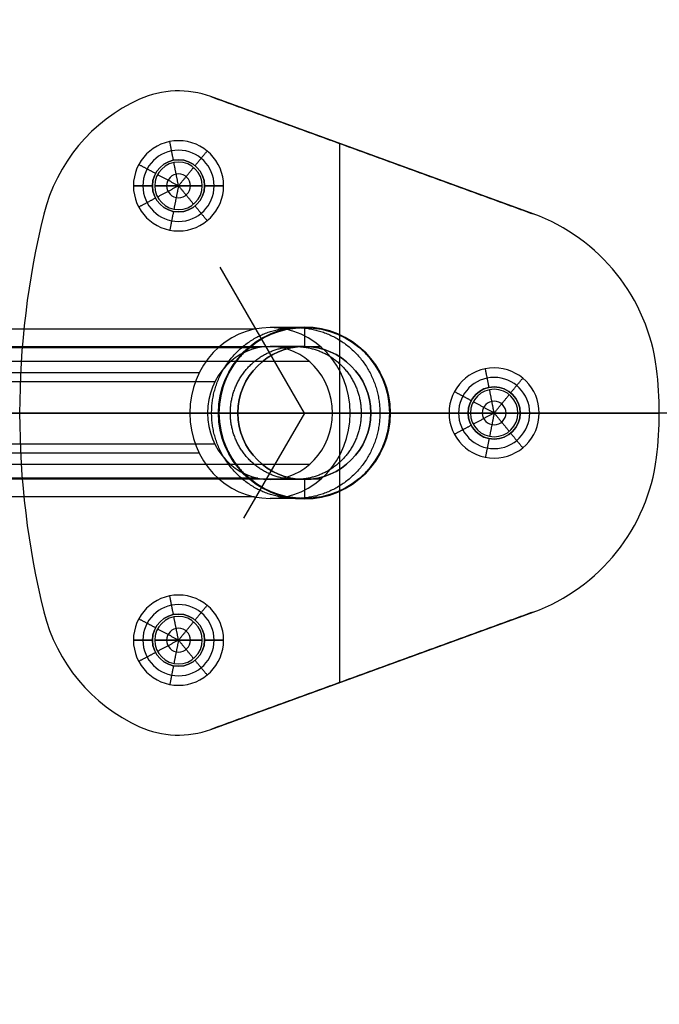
# Model space of a CAD drawing. Header units: millimetres. Extents: x -380 to 370, y -375 to 375.
# Tile 4 of 13: x -247 to -180, y -62 to 41. Entities that reach past the tile are written whole.
import ezdxf

# ---------------------------------------------------------------- set-up
doc = ezdxf.new("R2010")
doc.units = ezdxf.units.MM
doc.header["$MEASUREMENT"] = 0
doc.layers.add('Soround legs', color=7, linetype='Continuous', true_color=0x616161)
doc.layers.add('Soround table top', color=7, linetype='Continuous', true_color=0xd5c28c)

msp = doc.modelspace()

# ---------------------------------------------------------------- linework, layer by layer
at = {"layer": 'Soround legs'}
for p, q in [((-234.59, 32.87, 420.53), (-234.59, 32.87, 422.53)), ((-234.59, 32.87, 422.53), (-234.59, 32.87, 420.53)), ((-193.12, 20.79, 420.53), (-227.07, 33.15, 420.53)), ((-227.07, 33.15, 420.53), (-193.12, 20.79, 420.53)), ((-227.07, 33.15, 420.53), (-227.07, 33.15, 422.53)), ((-227.07, 33.15, 422.53), (-193.12, 20.79, 422.53)), ((-227.07, 33.15, 420.53), (-193.12, 20.79, 420.53)), ((-227.07, 33.15, 422.53), (-193.12, 20.79, 422.53)), ((-227.07, 33.15, 420.53), (-193.12, 20.79, 420.53)), ((-227.07, 33.15, 422.53), (-227.07, 33.15, 420.53)), ((-235.24, 23.75, 420.53), (-233.24, 23.75, 422.53)), ((-232.99, 23.75, 422.53), (-232.99, 23.75, 432.53)), ((-232.99, 23.75, 432.53), (-230.49, 23.75, 434.03)), ((-230.49, 23.75, 434.03), (-227.99, 23.75, 432.53)), ((-227.99, 23.75, 432.53), (-227.99, 23.75, 422.53)), ((-227.74, 23.75, 422.53), (-225.74, 23.75, 420.53)), ((-244.68, 20.76, 422.53), (-244.68, 20.76, 420.53)), ((-244.68, 20.76, 420.53), (-244.68, 20.76, 422.53)), ((-193.12, 20.79, 420.53), (-193.12, 20.79, 422.53)), ((-193.12, 20.79, 420.53), (-193.12, 20.79, 422.53)), ((-217.23, -0.18, 422.53), (-226.09, 15.17, 422.53)), ((-180.12, 4.5, 420.53), (-180.12, 4.5, 422.53)), ((-180.12, 4.5, 420.53), (-180.12, 4.5, 422.53)), ((-229.3, -0.18, 364.67), (-358.17, -0.18, 10.61)), ((-356.29, -0.18, 9.93), (-227.42, -0.18, 363.98)), ((-220.84, -0.18, 361.59), (-349.71, -0.18, 7.53)), ((-214.27, -0.18, 359.2), (-343.13, -0.18, 5.14)), ((-341.25, -0.18, 4.45), (-212.39, -0.18, 358.51)), ((-187.23, -0.18, 420.53), (-247.23, -0.18, 420.53)), ((-226.28, -0.18, 420.53), (-226.28, -0.18, 422.53)), ((-226.23, -0.18, 422.53), (-226.23, -0.18, 382.11)), ((-224.23, -0.18, 382.11), (-224.23, -0.18, 422.53)), ((-217.23, -0.18, 422.53), (-223.63, -11.27, 422.53)), ((-217.23, -0.18, 420.53), (-187.23, -0.18, 420.53)), ((-217.23, -0.18, 422.53), (-197.23, -0.18, 422.53)), ((-217.23, -0.18, 420.53), (-179.83, -0.18, 420.53)), ((-217.23, -0.18, 422.53), (-217.23, -0.18, 382.11)), ((-217.23, -0.18, 422.53), (-207.87, -0.18, 422.53)), ((-210.23, -0.18, 422.53), (-210.23, -0.18, 382.11)), ((-208.23, -0.18, 382.11), (-208.23, -0.18, 422.53)), ((-208.18, -0.18, 422.53), (-208.18, -0.18, 420.53)), ((-201.98, -0.18, 420.53), (-199.98, -0.18, 422.53)), ((-199.73, -0.18, 422.53), (-199.73, -0.18, 432.53)), ((-199.73, -0.18, 432.53), (-197.23, -0.18, 434.03)), ((-197.23, -0.18, 434.03), (-194.73, -0.18, 432.53)), ((-194.73, -0.18, 432.53), (-194.73, -0.18, 422.53)), ((-194.48, -0.18, 422.53), (-192.48, -0.18, 420.53)), ((-179.83, -0.18, 422.53), (-179.83, -0.18, 420.53)), ((-180.12, -4.86, 422.53), (-180.12, -4.86, 420.53)), ((-180.12, -4.86, 420.53), (-180.12, -4.86, 422.53)), ((-244.68, -21.12, 420.53), (-244.68, -21.12, 422.53)), ((-244.68, -21.12, 420.53), (-244.68, -21.12, 422.53)), ((-227.07, -33.51, 420.53), (-193.12, -21.15, 420.53)), ((-193.12, -21.15, 420.53), (-227.07, -33.51, 420.53)), ((-193.12, -21.15, 422.53), (-227.07, -33.51, 422.53)), ((-227.07, -33.51, 420.53), (-193.12, -21.15, 420.53)), ((-193.12, -21.15, 422.53), (-227.07, -33.51, 422.53)), ((-193.12, -21.15, 420.53), (-227.07, -33.51, 420.53)), ((-193.12, -21.15, 420.53), (-193.12, -21.15, 422.53)), ((-193.12, -21.15, 422.53), (-193.12, -21.15, 420.53)), ((-235.24, -24.11, 420.53), (-233.24, -24.11, 422.53)), ((-232.99, -24.11, 422.53), (-232.99, -24.11, 432.53)), ((-232.99, -24.11, 432.53), (-230.49, -24.11, 434.03)), ((-230.49, -24.11, 434.03), (-227.99, -24.11, 432.53)), ((-227.99, -24.11, 432.53), (-227.99, -24.11, 422.53)), ((-227.74, -24.11, 422.53), (-225.74, -24.11, 420.53)), ((-234.59, -33.23, 420.53), (-234.59, -33.23, 422.53)), ((-234.59, -33.23, 420.53), (-234.59, -33.23, 422.53)), ((-227.07, -33.51, 420.53), (-227.07, -33.51, 422.53)), ((-227.07, -33.51, 420.53), (-227.07, -33.51, 422.53))]:
    msp.add_line(p, q, dxfattribs=at)
for centre, radius in [((-230.49, 23.75, 420.53), 2.75), ((-217.23, -0.18, 420.53), 9.05), ((-217.23, -0.18, 422.53), 9), ((-217.23, -0.18, 422.53), 7), ((-197.23, -0.18, 420.53), 2.75), ((-230.49, -24.11, 420.53), 2.75)]:
    msp.add_circle(centre, radius, dxfattribs=at)
for centre, radius, start, end in [((-230.49, 23.75, 420.53), 10, 70, 114.2263), ((-230.49, 23.75, 422.53), 10, 70, 114.2263), ((-230.49, 23.75, 420.53), 10, 70, 114.2263), ((-230.49, 23.75, 421.53), 10, 70, 114.2263), ((-230.49, 23.75, 422.53), 10, 70, 114.2263), ((-230.49, 23.75, 420.53), 10, 70, 114.2263), ((-230.49, 23.75, 422.53), 10, 70, 114.2263), ((-230.49, 23.75, 420.53), 10, 70, 114.2263), ((-230.49, 23.75, 422.53), 10, 70, 114.2263), ((-230.49, 23.75, 420.53), 10, 70, 114.2263), ((-230.49, 23.75, 420.53), 10, 70, 114.2263), ((-230.49, 23.75, 422.53), 10, 70, 114.2263), ((-230.49, 23.75, 421.53), 10, 70, 114.2263), ((-230.49, 23.75, 422.53), 10, 70, 114.2263), ((-230.49, 23.75, 420.53), 10, 70, 114.2263), ((-227.2, 16.46, 420.53), 18, 114.2263, 166.1511), ((-227.2, 16.46, 422.53), 18, 114.2263, 166.1511), ((-227.2, 16.46, 420.53), 18, 114.2263, 166.1511), ((-227.2, 16.46, 421.53), 18, 114.2263, 166.1511), ((-227.2, 16.46, 422.53), 18, 114.2263, 166.1511), ((-227.2, 16.46, 420.53), 18, 114.2263, 166.1511), ((-227.2, 16.46, 422.53), 18, 114.2263, 166.1511), ((-227.2, 16.46, 420.53), 18, 114.2263, 166.1511), ((-227.2, 16.46, 422.53), 18, 114.2263, 166.1511), ((-227.2, 16.46, 420.53), 18, 114.2263, 166.1511), ((-227.2, 16.46, 420.53), 18, 114.2263, 166.1511), ((-227.2, 16.46, 422.53), 18, 114.2263, 166.1511), ((-227.2, 16.46, 421.53), 18, 114.2263, 166.1511), ((-227.2, 16.46, 422.53), 18, 114.2263, 166.1511), ((-227.2, 16.46, 420.53), 18, 114.2263, 166.1511), ((-230.49, 23.75, 420.53), 4.75, 0, 180), ((-230.49, 23.75, 420.53), 4.75, 0, 180), ((-230.49, 23.75, 420.53), 4.75, 0, 180), ((-230.49, 23.75, 421.53), 3.75, 0, 180), ((-230.49, 23.75, 422.53), 2.75, 360, 180), ((-230.49, 23.75, 422.53), 2.75, 0, 180), ((-230.49, 23.75, 422.53), 2.75, 0, 180), ((-230.49, 23.75, 422.53), 2.5, 0, 180), ((-230.49, 23.75, 432.53), 2.5, 360, 180), ((-230.49, 23.75, 427.53), 2.5, 0, 180), ((-230.49, 23.75, 432.53), 2.5, 0, 180), ((-230.49, 23.75, 422.53), 2.5, 0, 180), ((-230.49, 23.75, 422.53), 2.5, 0, 180), ((-230.49, 23.75, 432.53), 2.5, 0, 180), ((-230.49, 23.75, 433.28), 1.25, 0, 180), ((-230.49, 23.75, 420.53), 4.75, 180, 360), ((-230.49, 23.75, 420.53), 4.75, 180, 0), ((-230.49, 23.75, 420.53), 4.75, 180, 0), ((-230.49, 23.75, 421.53), 3.75, 180, 0), ((-230.49, 23.75, 422.53), 2.75, 180, 360), ((-230.49, 23.75, 422.53), 2.75, 180, 0), ((-230.49, 23.75, 422.53), 2.75, 180, 0), ((-230.49, 23.75, 422.53), 2.5, 180, 360), ((-230.49, 23.75, 432.53), 2.5, 180, 0), ((-230.49, 23.75, 422.53), 2.5, 180, 0), ((-230.49, 23.75, 432.53), 2.5, 180, 0), ((-230.49, 23.75, 427.53), 2.5, 180, 0), ((-230.49, 23.75, 422.53), 2.5, 180, 0), ((-230.49, 23.75, 432.53), 2.5, 180, 0), ((-230.49, 23.75, 433.28), 1.25, 180, 0), ((-159.73, -0.18, 420.53), 87.5, 166.1511, 193.8489), ((-159.73, -0.18, 422.53), 87.5, 166.1511, 193.8489), ((-159.73, -0.18, 420.53), 87.5, 166.1511, 193.8489), ((-159.73, -0.18, 421.53), 87.5, 166.1511, 193.8489), ((-159.73, -0.18, 422.53), 87.5, 166.1511, 193.8489), ((-159.73, -0.18, 420.53), 87.5, 166.1511, 193.8489), ((-159.73, -0.18, 422.53), 87.5, 166.1511, 193.8489), ((-159.73, -0.18, 420.53), 87.5, 166.1511, 193.8489), ((-159.73, -0.18, 422.53), 87.5, 166.1511, 193.8489), ((-159.73, -0.18, 420.53), 87.5, 166.1511, 193.8489), ((-159.73, -0.18, 420.53), 87.5, 166.1511, 193.8489), ((-159.73, -0.18, 422.53), 87.5, 166.1511, 193.8489), ((-159.73, -0.18, 421.53), 87.5, 166.1511, 193.8489), ((-159.73, -0.18, 422.53), 87.5, 166.1511, 193.8489), ((-159.73, -0.18, 420.53), 87.5, 166.1511, 193.8489), ((-199.96, 2, 420.53), 20, 7.1949, 70), ((-199.96, 2, 422.53), 20, 7.1949, 70), ((-199.96, 2, 420.53), 20, 7.1949, 70), ((-199.96, 2, 421.53), 20, 7.1949, 70), ((-199.96, 2, 422.53), 20, 7.1949, 70), ((-199.96, 2, 420.53), 20, 7.1949, 70), ((-199.96, 2, 422.53), 20, 7.1949, 70), ((-199.96, 2, 420.53), 20, 7.1949, 70), ((-199.96, 2, 422.53), 20, 7.1949, 70), ((-199.96, 2, 420.53), 20, 7.1949, 70), ((-199.96, 2, 420.53), 20, 7.1949, 70), ((-199.96, 2, 422.53), 20, 7.1949, 70), ((-199.96, 2, 421.53), 20, 7.1949, 70), ((-199.96, 2, 422.53), 20, 7.1949, 70), ((-199.96, 2, 420.53), 20, 7.1949, 70), ((-217.23, -0.18, 420.53), 9.05, 0, 180), ((-217.23, -0.18, 422.53), 9.05, 0, 180), ((-217.23, -0.18, 421.53), 9.05, 0, 180), ((-217.23, -0.18, 422.53), 9.05, 0, 180), ((-217.23, -0.18, 420.53), 9.05, 0, 180), ((-217.23, -0.18, 420.53), 9.05, 0, 180), ((-217.23, -0.18, 422.53), 9.05, 0, 180), ((-217.23, -0.18, 382.11), 9, 360, 180), ((-217.23, -0.18, 382.11), 9, 360, 180), ((-217.23, -0.18, 422.53), 9, 360, 180), ((-217.23, -0.18, 402.32), 9, 0, 180), ((-217.23, -0.18, 382.11), 9, 360, 180), ((-217.23, -0.18, 422.53), 9, 360, 180), ((-217.23, -0.18, 422.53), 7, 360, 180), ((-217.23, -0.18, 382.11), 7, 0, 180), ((-217.23, -0.18, 402.32), 7, 0, 180), ((-217.23, -0.18, 382.11), 7, 360, 180), ((-217.23, -0.18, 422.53), 7, 360, 180), ((-217.23, -0.18, 422.53), 7, 360, 180), ((-217.23, -0.18, 382.11), 7, 0, 180), ((-197.23, -0.18, 420.53), 4.75, 0, 180), ((-197.23, -0.18, 420.53), 4.75, 0, 180), ((-197.23, -0.18, 420.53), 4.75, 0, 180), ((-217.23, -0.18, 420.53), 37.4, 352.8051, 7.1949), ((-217.23, -0.18, 420.53), 37.4, 0, 7.1949), ((-217.23, -0.18, 422.53), 37.4, 0, 7.1949), ((-217.23, -0.18, 421.53), 37.4, 0, 7.1949), ((-217.23, -0.18, 422.53), 37.4, 0, 7.1949), ((-217.23, -0.18, 420.53), 37.4, 0, 7.1949), ((-217.23, -0.18, 422.53), 37.4, 0, 7.1949), ((-217.23, -0.18, 420.53), 37.4, 352.8051, 7.1949), ((-217.23, -0.18, 422.53), 37.4, 0, 7.1949), ((-217.23, -0.18, 420.53), 37.4, 360, 7.1949), ((-217.23, -0.18, 421.53), 37.4, 0, 7.1949), ((-217.23, -0.18, 422.53), 37.4, 0, 7.1949), ((-217.23, -0.18, 420.53), 37.4, 0, 7.1949), ((-217.23, -0.18, 422.53), 37.4, 0, 7.1949), ((-217.23, -0.18, 420.53), 37.4, 0, 7.1949), ((-197.23, -0.18, 421.53), 3.75, 0, 180), ((-197.23, -0.18, 422.53), 2.75, 0, 180), ((-197.23, -0.18, 422.53), 2.75, 0, 180), ((-197.23, -0.18, 422.53), 2.75, 0, 180), ((-197.23, -0.18, 422.53), 2.5, 0, 180), ((-197.23, -0.18, 432.53), 2.5, 0, 180), ((-197.23, -0.18, 427.53), 2.5, 0, 180), ((-197.23, -0.18, 432.53), 2.5, 0, 180), ((-197.23, -0.18, 422.53), 2.5, 0, 180), ((-197.23, -0.18, 422.53), 2.5, 0, 180), ((-197.23, -0.18, 432.53), 2.5, 0, 180), ((-197.23, -0.18, 433.28), 1.25, 0, 180), ((-217.23, -0.18, 422.53), 9.05, 180, 0), ((-217.23, -0.18, 420.53), 9.05, 180, 0), ((-217.23, -0.18, 420.53), 9.05, 180, 0), ((-217.23, -0.18, 422.53), 9.05, 180, 0), ((-217.23, -0.18, 421.53), 9.05, 180, 0), ((-217.23, -0.18, 422.53), 9.05, 180, 0), ((-217.23, -0.18, 420.53), 9.05, 180, 0), ((-217.23, -0.18, 382.11), 9, 180, 0), ((-217.23, -0.18, 422.53), 9, 180, 0), ((-217.23, -0.18, 402.32), 9, 180, 0), ((-217.23, -0.18, 382.11), 9, 180, 0), ((-217.23, -0.18, 382.11), 9, 180, 0), ((-217.23, -0.18, 422.53), 9, 180, 0), ((-217.23, -0.18, 382.11), 7, 180, 0), ((-217.23, -0.18, 422.53), 7, 180, 0), ((-217.23, -0.18, 382.11), 7, 180, 0), ((-217.23, -0.18, 402.32), 7, 180, 0), ((-217.23, -0.18, 422.53), 7, 180, 0), ((-217.23, -0.18, 382.11), 7, 180, 0), ((-217.23, -0.18, 422.53), 7, 180, 0), ((-197.23, -0.18, 420.53), 4.75, 180, 0), ((-197.23, -0.18, 420.53), 4.75, 180, 0), ((-197.23, -0.18, 420.53), 4.75, 180, 0), ((-197.23, -0.18, 421.53), 3.75, 180, 0), ((-197.23, -0.18, 422.53), 2.75, 180, 0), ((-197.23, -0.18, 422.53), 2.75, 180, 0), ((-197.23, -0.18, 422.53), 2.75, 180, 0), ((-197.23, -0.18, 422.53), 2.5, 180, 0), ((-197.23, -0.18, 432.53), 2.5, 180, 0), ((-197.23, -0.18, 422.53), 2.5, 180, 0), ((-197.23, -0.18, 432.53), 2.5, 180, 0), ((-197.23, -0.18, 427.53), 2.5, 180, 0), ((-197.23, -0.18, 422.53), 2.5, 180, 0), ((-197.23, -0.18, 432.53), 2.5, 180, 0), ((-197.23, -0.18, 433.28), 1.25, 180, 0), ((-217.23, -0.18, 420.53), 37.4, 352.8051, 360), ((-217.23, -0.18, 421.53), 37.4, 352.8051, 0), ((-217.23, -0.18, 420.53), 37.4, 352.8051, 360), ((-217.23, -0.18, 422.53), 37.4, 352.8051, 360), ((-217.23, -0.18, 422.53), 37.4, 352.8051, 360), ((-217.23, -0.18, 420.53), 37.4, 352.8051, 360), ((-217.23, -0.18, 422.53), 37.4, 352.8051, 360), ((-217.23, -0.18, 420.53), 37.4, 352.8051, 360), ((-217.23, -0.18, 421.53), 37.4, 352.8051, 0), ((-217.23, -0.18, 422.53), 37.4, 352.8051, 360), ((-217.23, -0.18, 420.53), 37.4, 352.8051, 360), ((-199.96, -2.36, 420.53), 20, 290, 352.8051), ((-199.96, -2.36, 422.53), 20, 290, 352.8051), ((-199.96, -2.36, 420.53), 20, 290, 352.8051), ((-199.96, -2.36, 421.53), 20, 290, 352.8051), ((-199.96, -2.36, 422.53), 20, 290, 352.8051), ((-199.96, -2.36, 420.53), 20, 290, 352.8051), ((-199.96, -2.36, 422.53), 20, 290, 352.8051), ((-199.96, -2.36, 420.53), 20, 290, 352.8051), ((-199.96, -2.36, 422.53), 20, 290, 352.8051), ((-199.96, -2.36, 420.53), 20, 290, 352.8051), ((-199.96, -2.36, 420.53), 20, 290, 352.8051), ((-199.96, -2.36, 422.53), 20, 290, 352.8051), ((-199.96, -2.36, 421.53), 20, 290, 352.8051), ((-199.96, -2.36, 422.53), 20, 290, 352.8051), ((-199.96, -2.36, 420.53), 20, 290, 352.8051), ((-230.49, -24.11, 420.53), 4.75, 0, 180), ((-230.49, -24.11, 420.53), 4.75, 0, 180), ((-230.49, -24.11, 420.53), 4.75, 0, 180), ((-230.49, -24.11, 421.53), 3.75, 0, 180), ((-227.2, -16.81, 420.53), 18, 193.8489, 245.7737), ((-227.2, -16.81, 422.53), 18, 193.8489, 245.7737), ((-227.2, -16.81, 420.53), 18, 193.8489, 245.7737), ((-227.2, -16.81, 421.53), 18, 193.8489, 245.7737), ((-227.2, -16.81, 422.53), 18, 193.8489, 245.7737), ((-227.2, -16.81, 420.53), 18, 193.8489, 245.7737), ((-227.2, -16.81, 422.53), 18, 193.8489, 245.7737), ((-227.2, -16.81, 420.53), 18, 193.8489, 245.7737), ((-227.2, -16.81, 422.53), 18, 193.8489, 245.7737), ((-227.2, -16.81, 420.53), 18, 193.8489, 245.7737), ((-227.2, -16.81, 420.53), 18, 193.8489, 245.7737), ((-227.2, -16.81, 422.53), 18, 193.8489, 245.7737), ((-227.2, -16.81, 421.53), 18, 193.8489, 245.7737), ((-227.2, -16.81, 422.53), 18, 193.8489, 245.7737), ((-227.2, -16.81, 420.53), 18, 193.8489, 245.7737), ((-230.49, -24.11, 422.53), 2.75, 0, 180), ((-230.49, -24.11, 422.53), 2.75, 360, 180), ((-230.49, -24.11, 422.53), 2.75, 0, 180), ((-230.49, -24.11, 422.53), 2.5, 0, 180), ((-230.49, -24.11, 432.53), 2.5, 0, 180), ((-230.49, -24.11, 427.53), 2.5, 0, 180), ((-230.49, -24.11, 432.53), 2.5, 0, 180), ((-230.49, -24.11, 422.53), 2.5, 0, 180), ((-230.49, -24.11, 422.53), 2.5, 0, 180), ((-230.49, -24.11, 432.53), 2.5, 0, 180), ((-230.49, -24.11, 433.28), 1.25, 0, 180), ((-230.49, -24.11, 420.53), 4.75, 180, 0), ((-230.49, -24.11, 420.53), 4.75, 180, 0), ((-230.49, -24.11, 420.53), 4.75, 180, 0), ((-230.49, -24.11, 421.53), 3.75, 180, 0), ((-230.49, -24.11, 422.53), 2.75, 180, 0), ((-230.49, -24.11, 422.53), 2.75, 180, 0), ((-230.49, -24.11, 422.53), 2.75, 180, 0), ((-230.49, -24.11, 422.53), 2.5, 180, 0), ((-230.49, -24.11, 432.53), 2.5, 180, 0), ((-230.49, -24.11, 422.53), 2.5, 180, 0), ((-230.49, -24.11, 432.53), 2.5, 180, 0), ((-230.49, -24.11, 427.53), 2.5, 180, 0), ((-230.49, -24.11, 422.53), 2.5, 180, 0), ((-230.49, -24.11, 432.53), 2.5, 180, 0), ((-230.49, -24.11, 433.28), 1.25, 180, 0), ((-230.49, -24.11, 420.53), 10, 245.7737, 290), ((-230.49, -24.11, 422.53), 10, 245.7737, 290), ((-230.49, -24.11, 420.53), 10, 245.7737, 290), ((-230.49, -24.11, 421.53), 10, 245.7737, 290), ((-230.49, -24.11, 422.53), 10, 245.7737, 290), ((-230.49, -24.11, 420.53), 10, 245.7737, 290), ((-230.49, -24.11, 422.53), 10, 245.7737, 290), ((-230.49, -24.11, 420.53), 10, 245.7737, 290), ((-230.49, -24.11, 422.53), 10, 245.7737, 290), ((-230.49, -24.11, 420.53), 10, 245.7737, 290), ((-230.49, -24.11, 420.53), 10, 245.7737, 290), ((-230.49, -24.11, 422.53), 10, 245.7737, 290), ((-230.49, -24.11, 421.53), 10, 245.7737, 290), ((-230.49, -24.11, 422.53), 10, 245.7737, 290), ((-230.49, -24.11, 420.53), 10, 245.7737, 290)]:
    msp.add_arc(centre, radius, start, end, dxfattribs=at)
at = {"layer": 'Soround legs', "extrusion": (0.34202, -6.46333e-17, 0.939693)}
msp.add_arc((-0.18, 331.2, 264.25), 9, 270, 90, dxfattribs=at)
msp.add_arc((-0.18, 331.2, 264.25), 9, 270, 90, dxfattribs=at)
msp.add_arc((-0.18, 331.2, 264.25), 9, 270, 90, dxfattribs=at)
at = {"layer": 'Soround legs', "extrusion": (0.34202, 7.49846e-17, 0.939693)}
msp.add_arc((-0.18, 331.2, 264.25), 7, 270, 90, dxfattribs=at)
msp.add_arc((-0.18, 331.2, 264.25), 7, 270, 90, dxfattribs=at)
msp.add_arc((-0.18, 331.2, 264.25), 7, 270, 90, dxfattribs=at)
at = {"layer": 'Soround legs', "extrusion": (1.50368e-10, 1, -5.47294e-11)}
msp.add_arc((277.23, 382.11, -0.18), 51, 180, 200, dxfattribs=at)
at = {"layer": 'Soround legs', "extrusion": (0.34202, 6.46333e-17, 0.939693)}
msp.add_arc((-0.18, 331.2, 264.25), 9, 90, 270, dxfattribs=at)
msp.add_arc((-0.18, 331.2, 264.25), 9, 90, 270, dxfattribs=at)
msp.add_arc((-0.18, 331.2, 264.25), 9, 90, 270, dxfattribs=at)
at = {"layer": 'Soround legs', "extrusion": (0, 1, 0)}
for radius in [51, 51, 60, 67]:
    msp.add_arc((277.23, 382.11, -0.18), radius, 180, 200, dxfattribs=at)
at = {"layer": 'Soround legs', "extrusion": (-1.39032e-15, 1, -6.92508e-15)}
msp.add_arc((277.23, 382.11, -0.18), 53, 180, 200, dxfattribs=at)
msp.add_arc((277.23, 382.11, -0.18), 53, 180, 200, dxfattribs=at)
at = {"layer": 'Soround legs', "extrusion": (0.34202, -5.56155e-17, 0.939693)}
msp.add_arc((-0.18, 331.2, 264.25), 7, 90, 270, dxfattribs=at)
msp.add_arc((-0.18, 331.2, 264.25), 7, 90, 270, dxfattribs=at)
msp.add_arc((-0.18, 331.2, 264.25), 7, 90, 270, dxfattribs=at)
at = {"layer": 'Soround legs', "extrusion": (1.44636e-10, 1, -5.26507e-11)}
msp.add_arc((277.23, 382.11, -0.18), 53, 180, 200, dxfattribs=at)
at = {"layer": 'Soround legs', "extrusion": (-1.14444e-10, 1, 4.16543e-11)}
msp.add_arc((277.23, 382.11, -0.18), 67, 180, 200, dxfattribs=at)
at = {"layer": 'Soround legs', "extrusion": (7.9695e-12, 1, 0)}
msp.add_arc((277.23, 382.11, -0.18), 67, 180, 200, dxfattribs=at)
at = {"layer": 'Soround legs', "extrusion": (-1.64593e-15, 1, -6.83204e-15)}
msp.add_arc((277.23, 382.11, -0.18), 69, 180, 200, dxfattribs=at)
msp.add_arc((277.23, 382.11, -0.18), 69, 180, 200, dxfattribs=at)
at = {"layer": 'Soround legs', "extrusion": (-1.11153e-10, 1, 4.04489e-11)}
msp.add_arc((277.23, 382.11, -0.18), 69, 180, 200, dxfattribs=at)
at = {"layer": 'Soround legs', "extrusion": (-1.40242e-09, 1.96719e-23, 1)}
msp.add_arc((-217.23, -0.18, 422.53), 37.4, 352.8051, 360, dxfattribs=at)
at = {"layer": 'Soround legs', "extrusion": (-2.74713e-09, 3.85345e-23, 1)}
msp.add_arc((-217.23, -0.18, 422.53), 37.4, 352.8051, 360, dxfattribs=at)
at = {"layer": 'Soround legs'}
for points in [[(-230.86, 33.75, 422.53), (-230.86, 33.75, 421.53), (-230.86, 33.75, 420.53)], [(-230.86, 33.75, 422.53), (-230.86, 33.75, 421.53), (-230.86, 33.75, 420.53)], [(-234.59, 32.87, 420.53), (-234.59, 32.87, 421.53), (-234.59, 32.87, 422.53)], [(-234.59, 32.87, 422.53), (-234.59, 32.87, 421.53), (-234.59, 32.87, 420.53)], [(-234.59, 32.87, 422.53), (-234.59, 32.87, 421.53), (-234.59, 32.87, 420.53)], [(-234.59, 32.87, 420.53), (-234.59, 32.87, 421.53), (-234.59, 32.87, 422.53)], [(-193.12, 20.79, 420.53), (-210.09, 26.97, 420.53), (-227.07, 33.15, 420.53)], [(-227.07, 33.15, 420.53), (-227.07, 33.15, 421.53), (-227.07, 33.15, 422.53)], [(-227.07, 33.15, 422.53), (-210.09, 26.97, 422.53), (-193.12, 20.79, 422.53)], [(-193.12, 20.79, 421.53), (-210.09, 26.97, 421.53), (-227.07, 33.15, 421.53)], [(-227.07, 33.15, 422.53), (-227.07, 33.15, 421.53), (-227.07, 33.15, 420.53)], [(-227.07, 33.15, 422.53), (-210.09, 26.97, 422.53), (-193.12, 20.79, 422.53)], [(-227.07, 33.15, 422.53), (-210.09, 26.97, 422.53), (-193.12, 20.79, 422.53)], [(-227.07, 33.15, 420.53), (-210.09, 26.97, 420.53), (-193.12, 20.79, 420.53)], [(-227.07, 33.15, 420.53), (-210.09, 26.97, 420.53), (-193.12, 20.79, 420.53)], [(-193.12, 20.79, 422.53), (-210.09, 26.97, 422.53), (-227.07, 33.15, 422.53)], [(-227.07, 33.15, 422.53), (-227.07, 33.15, 421.53), (-227.07, 33.15, 420.53)], [(-227.07, 33.15, 421.53), (-210.09, 26.97, 421.53), (-193.12, 20.79, 421.53)], [(-227.07, 33.15, 422.53), (-227.07, 33.15, 421.53), (-227.07, 33.15, 420.53)], [(-231.02, 26.45, 422.53), (-231.22, 27.43, 421.53), (-231.41, 28.41, 420.53)], [(-213.53, 28.22, 422.53), (-213.53, -0.18, 422.53), (-213.53, -28.58, 422.53)], [(-213.53, 28.22, 422.53), (-213.53, 18.15, 422.53), (-213.53, 8.08, 422.53)], [(-213.53, 28.22, 420.53), (-213.53, 18.15, 420.53), (-213.53, 8.08, 420.53)], [(-241.03, 27.98, 422.53), (-241.03, 27.98, 421.53), (-241.03, 27.98, 420.53)], [(-241.03, 27.98, 422.53), (-241.03, 27.98, 421.53), (-241.03, 27.98, 420.53)], [(-228.74, 25.88, 422.53), (-228.11, 26.65, 421.53), (-227.47, 27.42, 420.53)], [(-210.09, 26.97, 420.53), (-210.09, 26.97, 421.53), (-210.09, 26.97, 422.53)], [(-210.09, 26.97, 420.53), (-210.09, 26.97, 421.53), (-210.09, 26.97, 422.53)], [(-232.91, 25.05, 422.53), (-233.79, 25.52, 421.53), (-234.68, 25.99, 420.53)], [(-230.98, 26.2, 432.53), (-230.98, 26.2, 427.53), (-230.98, 26.2, 422.53)], [(-230.49, 23.75, 434.03), (-230.73, 24.98, 433.28), (-230.98, 26.2, 432.53)], [(-232.69, 24.93, 432.53), (-232.69, 24.93, 427.53), (-232.69, 24.93, 422.53)], [(-230.49, 23.75, 434.03), (-231.59, 24.34, 433.28), (-232.69, 24.93, 432.53)], [(-230.49, 23.75, 434.03), (-229.69, 24.72, 433.28), (-228.9, 25.68, 432.53)], [(-228.9, 25.68, 432.53), (-228.9, 25.68, 427.53), (-228.9, 25.68, 422.53)], [(-235.24, 23.75, 420.53), (-234.24, 23.75, 421.53), (-233.24, 23.75, 422.53)], [(-233.24, 23.75, 422.53), (-234.24, 23.75, 421.53), (-235.24, 23.75, 420.53)], [(-232.99, 23.75, 422.53), (-232.99, 23.75, 427.53), (-232.99, 23.75, 432.53)], [(-232.99, 23.75, 432.53), (-231.74, 23.75, 433.28), (-230.49, 23.75, 434.03)], [(-230.49, 23.75, 434.03), (-231.74, 23.75, 433.28), (-232.99, 23.75, 432.53)], [(-232.99, 23.75, 432.53), (-232.99, 23.75, 427.53), (-232.99, 23.75, 422.53)], [(-230.49, 23.75, 434.03), (-231.59, 23.16, 433.28), (-232.69, 22.57, 432.53)], [(-230.49, 23.75, 434.03), (-230.73, 22.53, 433.28), (-230.98, 21.3, 432.53)], [(-230.49, 23.75, 434.03), (-229.24, 23.75, 433.28), (-227.99, 23.75, 432.53)], [(-227.99, 23.75, 432.53), (-229.24, 23.75, 433.28), (-230.49, 23.75, 434.03)], [(-230.49, 23.75, 434.03), (-229.69, 22.79, 433.28), (-228.9, 21.82, 432.53)], [(-227.99, 23.75, 432.53), (-227.99, 23.75, 427.53), (-227.99, 23.75, 422.53)], [(-227.99, 23.75, 422.53), (-227.99, 23.75, 427.53), (-227.99, 23.75, 432.53)], [(-227.74, 23.75, 422.53), (-226.74, 23.75, 421.53), (-225.74, 23.75, 420.53)], [(-225.74, 23.75, 420.53), (-226.74, 23.75, 421.53), (-227.74, 23.75, 422.53)], [(-232.91, 22.46, 422.53), (-233.79, 21.98, 421.53), (-234.68, 21.51, 420.53)], [(-232.69, 22.57, 432.53), (-232.69, 22.57, 427.53), (-232.69, 22.57, 422.53)], [(-228.9, 21.82, 432.53), (-228.9, 21.82, 427.53), (-228.9, 21.82, 422.53)], [(-244.68, 20.76, 422.53), (-244.68, 20.76, 421.53), (-244.68, 20.76, 420.53)], [(-244.68, 20.76, 420.53), (-244.68, 20.76, 421.53), (-244.68, 20.76, 422.53)], [(-244.68, 20.76, 420.53), (-244.68, 20.76, 421.53), (-244.68, 20.76, 422.53)], [(-244.68, 20.76, 422.53), (-244.68, 20.76, 421.53), (-244.68, 20.76, 420.53)], [(-231.02, 21.05, 422.53), (-231.22, 20.07, 421.53), (-231.41, 19.09, 420.53)], [(-230.98, 21.3, 432.53), (-230.98, 21.3, 427.53), (-230.98, 21.3, 422.53)], [(-228.74, 21.63, 422.53), (-228.11, 20.85, 421.53), (-227.47, 20.08, 420.53)], [(-193.12, 20.79, 420.53), (-193.12, 20.79, 421.53), (-193.12, 20.79, 422.53)], [(-193.12, 20.79, 422.53), (-193.12, 20.79, 421.53), (-193.12, 20.79, 420.53)], [(-193.12, 20.79, 420.53), (-193.12, 20.79, 421.53), (-193.12, 20.79, 422.53)], [(-193.12, 20.79, 420.53), (-193.12, 20.79, 421.53), (-193.12, 20.79, 422.53)], [(-184.4, 14.57, 422.53), (-184.4, 14.57, 421.53), (-184.4, 14.57, 420.53)], [(-184.4, 14.57, 422.53), (-184.4, 14.57, 421.53), (-184.4, 14.57, 420.53)], [(-222.49, 8.65, 362.19), (-286.93, 8.65, 185.16), (-351.36, 8.65, 8.13)], [(-218.99, 8.7, 422.53), (-218.99, 8.7, 421.53), (-218.99, 8.7, 420.53)], [(-217.23, 8.82, 422.53), (-217.23, 7.82, 422.53), (-217.23, 6.82, 422.53)], [(-215.47, 8.65, 382.11), (-215.47, 8.65, 402.32), (-215.47, 8.65, 422.53)], [(-222.13, 6.69, 362.06), (-286.56, 6.69, 185.03), (-350.99, 6.69, 8)], [(-215.48, 6.78, 359.64), (-279.91, 6.78, 182.61), (-344.35, 6.78, 5.58)], [(-222.93, 6.78, 382.11), (-222.93, 6.78, 402.32), (-222.93, 6.78, 422.53)], [(-215.86, 6.69, 382.11), (-215.86, 6.69, 402.32), (-215.86, 6.69, 422.53)], [(-211.48, 6.82, 422.53), (-211.48, 6.82, 421.53), (-211.48, 6.82, 420.53)], [(-216.67, 5.23, 360.07), (-281.1, 5.23, 183.04), (-345.54, 5.23, 6.01)], [(-221.67, 5.23, 382.11), (-221.67, 5.23, 402.32), (-221.67, 5.23, 422.53)], [(-197.76, 2.52, 422.53), (-197.96, 3.5, 421.53), (-198.15, 4.48, 420.53)], [(-180.12, 4.5, 420.53), (-180.12, 4.5, 421.53), (-180.12, 4.5, 422.53)], [(-180.12, 4.5, 422.53), (-180.12, 4.5, 421.53), (-180.12, 4.5, 420.53)], [(-180.12, 4.5, 420.53), (-180.12, 4.5, 421.53), (-180.12, 4.5, 422.53)], [(-180.12, 4.5, 422.53), (-180.12, 4.5, 421.53), (-180.12, 4.5, 420.53)], [(-228.3, 4.06, 364.3), (-292.74, 4.06, 187.28), (-357.17, 4.06, 10.25)], [(-226.64, 3.12, 363.7), (-291.08, 3.12, 186.67), (-355.51, 3.12, 9.64)], [(-225.21, 4.09, 422.53), (-225.21, 4.09, 421.53), (-225.21, 4.09, 420.53)], [(-211.05, 3.12, 382.11), (-211.05, 3.12, 402.32), (-211.05, 3.12, 422.53)], [(-209.29, 4.06, 382.11), (-209.29, 4.06, 402.32), (-209.29, 4.06, 422.53)], [(-195.48, 1.95, 422.53), (-194.85, 2.72, 421.53), (-194.21, 3.49, 420.53)], [(-197.71, 2.27, 432.53), (-197.71, 2.27, 427.53), (-197.71, 2.27, 422.53)], [(-197.23, -0.18, 434.03), (-197.47, 1.05, 433.28), (-197.71, 2.27, 432.53)], [(-179.92, 2.46, 422.53), (-179.92, 2.46, 421.53), (-179.92, 2.46, 420.53)], [(-179.92, 2.46, 422.53), (-179.92, 2.46, 421.53), (-179.92, 2.46, 420.53)], [(-199.65, 1.12, 422.53), (-200.53, 1.59, 421.53), (-201.41, 2.06, 420.53)], [(-197.23, -0.18, 434.03), (-196.43, 0.79, 433.28), (-195.64, 1.75, 432.53)], [(-195.64, 1.75, 432.53), (-195.64, 1.75, 427.53), (-195.64, 1.75, 422.53)], [(-199.43, 1, 432.53), (-199.43, 1, 427.53), (-199.43, 1, 422.53)], [(-197.23, -0.18, 434.03), (-198.33, 0.41, 433.28), (-199.43, 1, 432.53)], [(-229.3, -0.18, 364.67), (-293.73, -0.18, 187.64), (-358.17, -0.18, 10.61)], [(-358.17, -0.18, 10.61), (-293.73, -0.18, 187.64), (-229.3, -0.18, 364.67)], [(-356.29, -0.18, 9.93), (-291.85, -0.18, 186.95), (-227.42, -0.18, 363.98)], [(-227.42, -0.18, 363.98), (-291.85, -0.18, 186.95), (-356.29, -0.18, 9.93)], [(-214.27, -0.18, 359.2), (-278.7, -0.18, 182.17), (-343.13, -0.18, 5.14)], [(-343.13, -0.18, 5.14), (-278.7, -0.18, 182.17), (-214.27, -0.18, 359.2)], [(-341.25, -0.18, 4.45), (-276.82, -0.18, 181.48), (-212.39, -0.18, 358.51)], [(-212.39, -0.18, 358.51), (-276.82, -0.18, 181.48), (-341.25, -0.18, 4.45)], [(-247.23, -0.18, 422.53), (-247.23, -0.18, 421.53), (-247.23, -0.18, 420.53)], [(-247.23, -0.18, 422.53), (-223.48, -0.18, 422.53), (-199.73, -0.18, 422.53)], [(-247.23, -0.18, 422.53), (-236.75, -0.18, 422.53), (-226.28, -0.18, 422.53)], [(-247.23, -0.18, 420.53), (-236.75, -0.18, 420.53), (-226.28, -0.18, 420.53)], [(-247.23, -0.18, 422.53), (-247.23, -0.18, 421.53), (-247.23, -0.18, 420.53)], [(-226.28, -0.18, 420.53), (-226.28, -0.18, 421.53), (-226.28, -0.18, 422.53)], [(-226.28, -0.18, 422.53), (-226.28, -0.18, 421.53), (-226.28, -0.18, 420.53)], [(-226.23, -0.18, 422.53), (-226.23, -0.18, 402.32), (-226.23, -0.18, 382.11)], [(-226.23, -0.18, 382.11), (-226.23, -0.18, 402.32), (-226.23, -0.18, 422.53)], [(-226.23, -0.18, 422.53), (-225.23, -0.18, 422.53), (-224.23, -0.18, 422.53)], [(-224.23, -0.18, 382.11), (-224.23, -0.18, 402.32), (-224.23, -0.18, 422.53)], [(-224.23, -0.18, 422.53), (-224.23, -0.18, 402.32), (-224.23, -0.18, 382.11)], [(-210.23, -0.18, 422.53), (-210.23, -0.18, 402.32), (-210.23, -0.18, 382.11)], [(-210.23, -0.18, 382.11), (-210.23, -0.18, 402.32), (-210.23, -0.18, 422.53)], [(-210.23, -0.18, 422.53), (-209.23, -0.18, 422.53), (-208.23, -0.18, 422.53)], [(-208.23, -0.18, 382.11), (-208.23, -0.18, 402.32), (-208.23, -0.18, 422.53)], [(-208.23, -0.18, 422.53), (-208.23, -0.18, 402.32), (-208.23, -0.18, 382.11)], [(-208.18, -0.18, 422.53), (-208.18, -0.18, 421.53), (-208.18, -0.18, 420.53)], [(-208.18, -0.18, 422.53), (-204.08, -0.18, 422.53), (-199.98, -0.18, 422.53)], [(-208.18, -0.18, 420.53), (-205.08, -0.18, 420.53), (-201.98, -0.18, 420.53)], [(-208.18, -0.18, 420.53), (-208.18, -0.18, 421.53), (-208.18, -0.18, 422.53)], [(-201.98, -0.18, 420.53), (-200.98, -0.18, 421.53), (-199.98, -0.18, 422.53)], [(-199.98, -0.18, 422.53), (-200.98, -0.18, 421.53), (-201.98, -0.18, 420.53)], [(-199.73, -0.18, 422.53), (-199.73, -0.18, 427.53), (-199.73, -0.18, 432.53)], [(-199.73, -0.18, 432.53), (-198.48, -0.18, 433.28), (-197.23, -0.18, 434.03)], [(-197.23, -0.18, 434.03), (-198.48, -0.18, 433.28), (-199.73, -0.18, 432.53)], [(-199.73, -0.18, 432.53), (-199.73, -0.18, 427.53), (-199.73, -0.18, 422.53)], [(-197.23, -0.18, 434.03), (-198.33, -0.77, 433.28), (-199.43, -1.36, 432.53)], [(-197.23, -0.18, 434.03), (-197.47, -1.41, 433.28), (-197.71, -2.63, 432.53)], [(-197.23, -0.18, 434.03), (-195.98, -0.18, 433.28), (-194.73, -0.18, 432.53)], [(-194.73, -0.18, 432.53), (-195.98, -0.18, 433.28), (-197.23, -0.18, 434.03)], [(-197.23, -0.18, 434.03), (-196.43, -1.15, 433.28), (-195.64, -2.11, 432.53)], [(-194.73, -0.18, 432.53), (-194.73, -0.18, 427.53), (-194.73, -0.18, 422.53)], [(-194.73, -0.18, 422.53), (-187.28, -0.18, 422.53), (-179.83, -0.18, 422.53)], [(-194.73, -0.18, 422.53), (-194.73, -0.18, 427.53), (-194.73, -0.18, 432.53)], [(-194.48, -0.18, 422.53), (-193.48, -0.18, 421.53), (-192.48, -0.18, 420.53)], [(-194.48, -0.18, 422.53), (-187.15, -0.18, 422.53), (-179.83, -0.18, 422.53)], [(-192.48, -0.18, 420.53), (-193.48, -0.18, 421.53), (-194.48, -0.18, 422.53)], [(-192.48, -0.18, 420.53), (-186.15, -0.18, 420.53), (-179.83, -0.18, 420.53)], [(-179.83, -0.18, 420.53), (-179.83, -0.18, 421.53), (-179.83, -0.18, 422.53)], [(-179.83, -0.18, 422.53), (-179.83, -0.18, 421.53), (-179.83, -0.18, 420.53)], [(-179.83, -0.18, 422.53), (-179.83, -0.18, 421.53), (-179.83, -0.18, 420.53)], [(-179.83, -0.18, 420.53), (-179.83, -0.18, 421.53), (-179.83, -0.18, 422.53)], [(-199.65, -1.48, 422.53), (-200.53, -1.95, 421.53), (-201.41, -2.42, 420.53)], [(-199.43, -1.36, 432.53), (-199.43, -1.36, 427.53), (-199.43, -1.36, 422.53)], [(-197.76, -2.88, 422.53), (-197.96, -3.86, 421.53), (-198.15, -4.84, 420.53)], [(-197.71, -2.63, 432.53), (-197.71, -2.63, 427.53), (-197.71, -2.63, 422.53)], [(-195.64, -2.11, 432.53), (-195.64, -2.11, 427.53), (-195.64, -2.11, 422.53)], [(-195.48, -2.31, 422.53), (-194.85, -3.08, 421.53), (-194.21, -3.85, 420.53)], [(-179.92, -2.82, 422.53), (-179.92, -2.82, 421.53), (-179.92, -2.82, 420.53)], [(-179.92, -2.82, 422.53), (-179.92, -2.82, 421.53), (-179.92, -2.82, 420.53)], [(-226.64, -3.48, 363.7), (-291.08, -3.48, 186.67), (-355.51, -3.48, 9.64)], [(-211.05, -3.48, 382.11), (-211.05, -3.48, 402.32), (-211.05, -3.48, 422.53)], [(-228.3, -4.42, 364.3), (-292.74, -4.42, 187.28), (-357.17, -4.42, 10.25)], [(-225.21, -4.45, 422.53), (-225.21, -4.45, 421.53), (-225.21, -4.45, 420.53)], [(-209.29, -4.42, 382.11), (-209.29, -4.42, 402.32), (-209.29, -4.42, 422.53)], [(-180.12, -4.86, 422.53), (-180.12, -4.86, 421.53), (-180.12, -4.86, 420.53)], [(-180.12, -4.86, 420.53), (-180.12, -4.86, 421.53), (-180.12, -4.86, 422.53)], [(-180.12, -4.86, 420.53), (-180.12, -4.86, 421.53), (-180.12, -4.86, 422.53)], [(-180.12, -4.86, 422.53), (-180.12, -4.86, 421.53), (-180.12, -4.86, 420.53)], [(-216.67, -5.59, 360.07), (-281.1, -5.59, 183.04), (-345.54, -5.59, 6.01)], [(-221.67, -5.59, 382.11), (-221.67, -5.59, 402.32), (-221.67, -5.59, 422.53)], [(-222.13, -7.04, 362.06), (-286.56, -7.04, 185.03), (-350.99, -7.04, 8)], [(-215.48, -7.14, 359.64), (-279.91, -7.14, 182.61), (-344.35, -7.14, 5.58)], [(-222.93, -7.14, 382.11), (-222.93, -7.14, 402.32), (-222.93, -7.14, 422.53)], [(-217.23, -7.18, 422.53), (-217.23, -8.18, 422.53), (-217.23, -9.18, 422.53)], [(-215.86, -7.04, 382.11), (-215.86, -7.04, 402.32), (-215.86, -7.04, 422.53)], [(-211.48, -7.17, 422.53), (-211.48, -7.17, 421.53), (-211.48, -7.17, 420.53)], [(-222.49, -9.01, 362.19), (-286.93, -9.01, 185.16), (-351.36, -9.01, 8.13)], [(-218.99, -9.06, 422.53), (-218.99, -9.06, 421.53), (-218.99, -9.06, 420.53)], [(-215.47, -9.01, 382.11), (-215.47, -9.01, 402.32), (-215.47, -9.01, 422.53)], [(-213.53, -8.44, 422.53), (-213.53, -18.51, 422.53), (-213.53, -28.58, 422.53)], [(-213.53, -8.44, 420.53), (-213.53, -18.51, 420.53), (-213.53, -28.58, 420.53)], [(-184.4, -14.92, 422.53), (-184.4, -14.92, 421.53), (-184.4, -14.92, 420.53)], [(-184.4, -14.92, 422.53), (-184.4, -14.92, 421.53), (-184.4, -14.92, 420.53)], [(-231.02, -21.41, 422.53), (-231.22, -20.43, 421.53), (-231.41, -19.45, 420.53)], [(-228.74, -21.98, 422.53), (-228.11, -21.21, 421.53), (-227.47, -20.44, 420.53)], [(-244.68, -21.12, 420.53), (-244.68, -21.12, 421.53), (-244.68, -21.12, 422.53)], [(-244.68, -21.12, 422.53), (-244.68, -21.12, 421.53), (-244.68, -21.12, 420.53)], [(-244.68, -21.12, 420.53), (-244.68, -21.12, 421.53), (-244.68, -21.12, 422.53)], [(-244.68, -21.12, 422.53), (-244.68, -21.12, 421.53), (-244.68, -21.12, 420.53)], [(-230.98, -21.66, 432.53), (-230.98, -21.66, 427.53), (-230.98, -21.66, 422.53)], [(-230.49, -24.11, 434.03), (-230.73, -22.88, 433.28), (-230.98, -21.66, 432.53)], [(-227.07, -33.51, 420.53), (-210.09, -27.33, 420.53), (-193.12, -21.15, 420.53)], [(-193.12, -21.15, 422.53), (-210.09, -27.33, 422.53), (-227.07, -33.51, 422.53)], [(-227.07, -33.51, 421.53), (-210.09, -27.33, 421.53), (-193.12, -21.15, 421.53)], [(-193.12, -21.15, 422.53), (-210.09, -27.33, 422.53), (-227.07, -33.51, 422.53)], [(-193.12, -21.15, 422.53), (-210.09, -27.33, 422.53), (-227.07, -33.51, 422.53)], [(-193.12, -21.15, 420.53), (-210.09, -27.33, 420.53), (-227.07, -33.51, 420.53)], [(-193.12, -21.15, 420.53), (-210.09, -27.33, 420.53), (-227.07, -33.51, 420.53)], [(-227.07, -33.51, 422.53), (-210.09, -27.33, 422.53), (-193.12, -21.15, 422.53)], [(-193.12, -21.15, 421.53), (-210.09, -27.33, 421.53), (-227.07, -33.51, 421.53)], [(-193.12, -21.15, 420.53), (-193.12, -21.15, 421.53), (-193.12, -21.15, 422.53)], [(-193.12, -21.15, 422.53), (-193.12, -21.15, 421.53), (-193.12, -21.15, 420.53)], [(-193.12, -21.15, 422.53), (-193.12, -21.15, 421.53), (-193.12, -21.15, 420.53)], [(-193.12, -21.15, 422.53), (-193.12, -21.15, 421.53), (-193.12, -21.15, 420.53)], [(-232.91, -22.81, 422.53), (-233.79, -22.34, 421.53), (-234.68, -21.87, 420.53)], [(-230.49, -24.11, 434.03), (-229.69, -23.14, 433.28), (-228.9, -22.18, 432.53)], [(-228.9, -22.18, 432.53), (-228.9, -22.18, 427.53), (-228.9, -22.18, 422.53)], [(-232.69, -22.93, 432.53), (-232.69, -22.93, 427.53), (-232.69, -22.93, 422.53)], [(-230.49, -24.11, 434.03), (-231.59, -23.52, 433.28), (-232.69, -22.93, 432.53)], [(-235.24, -24.11, 420.53), (-234.24, -24.11, 421.53), (-233.24, -24.11, 422.53)], [(-233.24, -24.11, 422.53), (-234.24, -24.11, 421.53), (-235.24, -24.11, 420.53)], [(-232.99, -24.11, 422.53), (-232.99, -24.11, 427.53), (-232.99, -24.11, 432.53)], [(-232.99, -24.11, 432.53), (-231.74, -24.11, 433.28), (-230.49, -24.11, 434.03)], [(-230.49, -24.11, 434.03), (-231.74, -24.11, 433.28), (-232.99, -24.11, 432.53)], [(-232.99, -24.11, 432.53), (-232.99, -24.11, 427.53), (-232.99, -24.11, 422.53)], [(-230.49, -24.11, 434.03), (-231.59, -24.7, 433.28), (-232.69, -25.29, 432.53)], [(-230.49, -24.11, 434.03), (-230.73, -25.34, 433.28), (-230.98, -26.56, 432.53)], [(-230.49, -24.11, 434.03), (-229.24, -24.11, 433.28), (-227.99, -24.11, 432.53)], [(-227.99, -24.11, 432.53), (-229.24, -24.11, 433.28), (-230.49, -24.11, 434.03)], [(-230.49, -24.11, 434.03), (-229.69, -25.08, 433.28), (-228.9, -26.04, 432.53)], [(-227.99, -24.11, 432.53), (-227.99, -24.11, 427.53), (-227.99, -24.11, 422.53)], [(-227.99, -24.11, 422.53), (-227.99, -24.11, 427.53), (-227.99, -24.11, 432.53)], [(-227.74, -24.11, 422.53), (-226.74, -24.11, 421.53), (-225.74, -24.11, 420.53)], [(-225.74, -24.11, 420.53), (-226.74, -24.11, 421.53), (-227.74, -24.11, 422.53)], [(-232.91, -25.41, 422.53), (-233.79, -25.88, 421.53), (-234.68, -26.35, 420.53)], [(-232.69, -25.29, 432.53), (-232.69, -25.29, 427.53), (-232.69, -25.29, 422.53)], [(-231.02, -26.81, 422.53), (-231.22, -27.79, 421.53), (-231.41, -28.77, 420.53)], [(-230.98, -26.56, 432.53), (-230.98, -26.56, 427.53), (-230.98, -26.56, 422.53)], [(-228.9, -26.04, 432.53), (-228.9, -26.04, 427.53), (-228.9, -26.04, 422.53)], [(-228.74, -26.24, 422.53), (-228.11, -27.01, 421.53), (-227.47, -27.78, 420.53)], [(-210.09, -27.33, 420.53), (-210.09, -27.33, 421.53), (-210.09, -27.33, 422.53)], [(-210.09, -27.33, 420.53), (-210.09, -27.33, 421.53), (-210.09, -27.33, 422.53)], [(-241.03, -28.34, 422.53), (-241.03, -28.34, 421.53), (-241.03, -28.34, 420.53)], [(-241.03, -28.34, 422.53), (-241.03, -28.34, 421.53), (-241.03, -28.34, 420.53)], [(-234.59, -33.23, 420.53), (-234.59, -33.23, 421.53), (-234.59, -33.23, 422.53)], [(-234.59, -33.23, 422.53), (-234.59, -33.23, 421.53), (-234.59, -33.23, 420.53)], [(-234.59, -33.23, 420.53), (-234.59, -33.23, 421.53), (-234.59, -33.23, 422.53)], [(-234.59, -33.23, 422.53), (-234.59, -33.23, 421.53), (-234.59, -33.23, 420.53)], [(-230.86, -34.1, 422.53), (-230.86, -34.1, 421.53), (-230.86, -34.1, 420.53)], [(-230.86, -34.1, 422.53), (-230.86, -34.1, 421.53), (-230.86, -34.1, 420.53)], [(-227.07, -33.51, 420.53), (-227.07, -33.51, 421.53), (-227.07, -33.51, 422.53)], [(-227.07, -33.51, 422.53), (-227.07, -33.51, 421.53), (-227.07, -33.51, 420.53)], [(-227.07, -33.51, 420.53), (-227.07, -33.51, 421.53), (-227.07, -33.51, 422.53)], [(-227.07, -33.51, 420.53), (-227.07, -33.51, 421.53), (-227.07, -33.51, 422.53)]]:
    msp.add_open_spline(points, degree=2, dxfattribs=at)
for points in [[(-227, -0.18, 373.25), (-227, 5.14, 373.25), (-223.28, 8.82, 372.6), (-218.14, 8.82, 371.69), (-212.99, 8.82, 370.78), (-209.27, 5.14, 370.13), (-209.27, -0.18, 370.13)], [(-225.03, -0.18, 372.91), (-225.03, 3.96, 372.91), (-222.14, 6.82, 372.4), (-218.14, 6.82, 371.69), (-214.13, 6.82, 370.99), (-211.24, 3.96, 370.48), (-211.24, -0.18, 370.48)], [(-209.27, -0.18, 370.13), (-209.27, -5.5, 370.13), (-212.99, -9.18, 370.78), (-218.14, -9.18, 371.69), (-223.28, -9.18, 372.6), (-227, -5.5, 373.25), (-227, -0.18, 373.25)], [(-211.24, -0.18, 370.48), (-211.24, -4.31, 370.48), (-214.13, -7.18, 370.99), (-218.14, -7.18, 371.69), (-222.14, -7.18, 372.4), (-225.03, -4.31, 372.91), (-225.03, -0.18, 372.91)]]:
    msp.add_rational_spline(points, [0.952127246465, 0.775607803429, 0.789033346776, 0.992403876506, 0.789033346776, 0.775607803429, 0.952127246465], degree=3, knots=[0.0330076, 0.0330076, 0.0330076, 0.0330076, 0.5, 0.5, 0.5, 0.9669924, 0.9669924, 0.9669924, 0.9669924], dxfattribs=at)
for points, knots in [([(-208.23, -0.18, 422.53), (-208.23, 0.71, 422.53), (-208.57, 2.45, 422.53), (-209.25, 4.08, 422.53), (-210.23, 5.56, 422.53), (-211.49, 6.81, 422.53), (-212.96, 7.8, 422.53), (-214.6, 8.47, 422.53), (-215.47, 8.65, 422.53), (-216.34, 8.82, 422.53), (-218.11, 8.82, 422.53), (-218.98, 8.65, 422.53), (-219.85, 8.47, 422.53), (-220.67, 8.14, 422.53), (-221.49, 7.8, 422.53), (-222.23, 7.3, 422.53), (-222.96, 6.81, 422.53), (-224.22, 5.56, 422.53), (-224.71, 4.82, 422.53), (-225.2, 4.08, 422.53), (-225.54, 3.26, 422.53), (-225.88, 2.45, 422.53), (-226.05, 1.58, 422.53), (-226.23, 0.71, 422.53), (-226.23, -0.18, 422.53)], [1, 1, 1, 1.0625, 1.125, 1.1875, 1.25, 1.3125, 1.375, 1.4375, 1.4375, 1.5, 1.5625, 1.5625, 1.625, 1.625, 1.6875, 1.6875, 1.75, 1.8125, 1.8125, 1.875, 1.875, 1.9375, 1.9375, 2, 2, 2]), ([(-226.23, -0.18, 422.53), (-226.23, -1.07, 422.53), (-226.05, -1.94, 422.53), (-225.88, -2.8, 422.53), (-225.2, -4.44, 422.53), (-224.22, -5.92, 422.53), (-222.96, -7.17, 422.53), (-221.49, -8.15, 422.53), (-219.85, -8.83, 422.53), (-218.11, -9.18, 422.53), (-216.34, -9.18, 422.53), (-214.6, -8.83, 422.53), (-212.96, -8.15, 422.53), (-211.49, -7.17, 422.53), (-210.23, -5.92, 422.53), (-209.25, -4.44, 422.53), (-208.57, -2.8, 422.53), (-208.23, -1.07, 422.53), (-208.23, -0.18, 422.53)], [0, 0, 0, 0.0625, 0.0625, 0.125, 0.1875, 0.25, 0.3125, 0.375, 0.4375, 0.5, 0.5625, 0.625, 0.6875, 0.75, 0.8125, 0.875, 0.9375, 1, 1, 1])]:
    msp.add_open_spline(points, degree=2, knots=knots, dxfattribs=at)
for points, weights in [([(-217.23, 8.82, 382.11), (-217.23, 8.82, 375.09), (-218.44, 8.82, 368.18), (-220.84, 8.82, 361.59)], [0.999999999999, 0.989871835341, 0.989871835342, 1]), ([(-217.23, 6.82, 382.11), (-217.23, 6.82, 375.09), (-218.44, 6.82, 368.18), (-220.84, 6.82, 361.59)], [1, 0.989871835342, 0.989871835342, 1]), ([(-217.23, -7.18, 382.11), (-217.23, -7.18, 375.09), (-218.44, -7.18, 368.18), (-220.84, -7.18, 361.59)], [1, 0.989871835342, 0.989871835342, 0.999999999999]), ([(-217.23, -9.18, 382.11), (-217.23, -9.18, 375.09), (-218.44, -9.18, 368.18), (-220.84, -9.18, 361.59)], [1, 0.989871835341, 0.989871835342, 1])]:
    msp.add_rational_spline(points, weights, degree=3, dxfattribs=at)
for p in [(-217.23, -0.18, 420.53), (-187.23, -0.18, 420.53)]:
    msp.add_point(p, dxfattribs=at)
at = {"layer": 'Soround table top'}
for centre, radius, start, end in [((-5.29, -0.18, 426.24), 375, 0, 180), ((-5.29, -0.18, 421.24), 375, 0, 180), ((-5.29, -0.18, 426.24), 375, 0, 180), ((-5.29, -0.18, 421.24), 375, 0, 180), ((-5.29, -0.18, 423.74), 375, 0, 180), ((-5.29, -0.18, 433.24), 368, 0, 180), ((-5.29, -0.18, 440.24), 361, 0, 180), ((-5.29, -0.18, 440.24), 361, 0, 180), ((-230.49, 23.75, 421.24), 10, 70, 114.2263), ((-227.2, 16.46, 421.24), 18, 114.2263, 166.1511), ((-159.73, -0.18, 421.24), 87.5, 166.1511, 193.8489), ((-199.96, 2, 421.24), 20, 7.1949, 70), ((-5.29, -0.18, 421.24), 375, 180, 0), ((-5.29, -0.18, 426.24), 375, 180, 0), ((-5.29, -0.18, 421.24), 375, 180, 0), ((-5.29, -0.18, 423.74), 375, 180, 0), ((-5.29, -0.18, 426.24), 375, 180, 0), ((-5.29, -0.18, 433.24), 368, 180, 0), ((-5.29, -0.18, 440.24), 361, 180, 360), ((-5.29, -0.18, 440.24), 361, 180, 360), ((-217.23, -0.18, 421.24), 37.4, 352.8051, 360), ((-199.96, -2.36, 421.24), 20, 290, 352.8051), ((-227.2, -16.81, 421.24), 18, 193.8489, 245.7737), ((-230.49, -24.11, 421.24), 10, 245.7737, 290)]:
    msp.add_arc(centre, radius, start, end, dxfattribs=at)
at = {"layer": 'Soround table top', "extrusion": (-2.78275e-09, -3.5129e-10, 1)}
msp.add_arc((-217.23, -0.18, 421.24), 37.4, 360, 7.1949, dxfattribs=at)
at = {"layer": 'Soround table top'}
for points in [[(-227.07, 33.15, 421.24), (-210.09, 26.97, 421.24), (-193.12, 20.79, 421.24)], [(355.71, -0.18, 440.24), (-5.29, -0.18, 440.24), (-366.29, -0.18, 440.24)], [(-193.12, -21.15, 421.24), (-210.09, -27.33, 421.24), (-227.07, -33.51, 421.24)]]:
    msp.add_open_spline(points, degree=2, dxfattribs=at)

doc.saveas('drawing.dxf')
